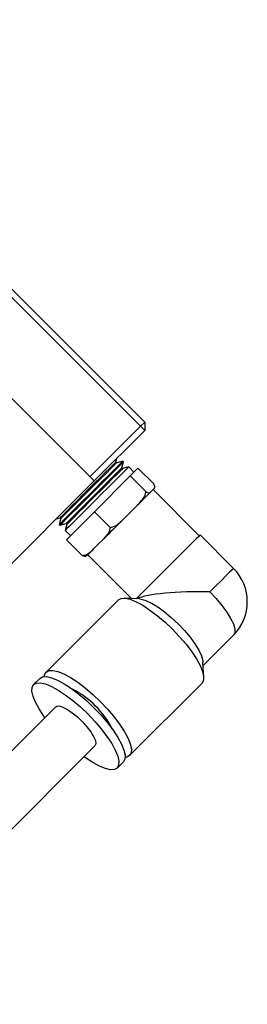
# Model space of a CAD drawing. Header units: inches. Extents: x 1.7 to 30.3, y 1.1 to 21.6.
# Tile 3 of 8: x 8.3 to 9.2, y 9.8 to 14. Entities that reach past the tile are written whole.
import ezdxf

# ---------------------------------------------------------------- set-up
doc = ezdxf.new("R2010")
doc.units = ezdxf.units.IN
doc.header["$MEASUREMENT"] = 0

msp = doc.modelspace()

# ---------------------------------------------------------------- linework, layer by layer
at = {"color": 7, "linetype": 'Continuous', "lineweight": 25}
for p, q in [((8.7873, 12.238), (7.069, 13.9563)), ((7.0867, 13.974), (8.805, 12.2557)), ((8.5893, 12.0047), (6.8357, 13.7583)), ((8.5716, 12.0223), (8.7873, 12.238)), ((8.805, 12.2557), (8.7873, 12.238)), ((8.7873, 12.238), (8.805, 12.2203)), ((8.805, 12.2557), (8.805, 12.2203)), ((8.805, 12.2203), (8.5893, 12.0047)), ((8.6824, 12.0859), (8.6868, 12.1021)), ((8.6857, 12.0826), (8.6824, 12.0859)), ((8.7116, 12.0896), (8.6857, 12.0826)), ((8.7077, 12.0606), (8.7146, 12.0865)), ((8.7146, 12.0865), (8.7116, 12.0896)), ((8.5905, 11.8735), (8.7433, 12.0262)), ((8.7109, 12.0574), (8.7077, 12.0606)), ((8.7368, 12.0643), (8.7109, 12.0574)), ((8.7591, 12.042), (8.7368, 12.0643)), ((8.7433, 12.0262), (8.7765, 12.0594)), ((8.8105, 11.959), (8.7433, 12.0262)), ((8.8437, 11.9922), (8.7765, 12.0594)), ((7.5424, 10.9578), (8.5893, 12.0047)), ((8.8319, 11.9589), (8.8378, 11.9649)), ((8.8378, 11.9649), (8.8438, 11.9709)), ((9.0379, 11.7708), (8.8408, 11.9679)), ((8.7449, 11.8719), (8.7724, 11.8994)), ((8.4709, 11.7538), (8.5905, 11.8735)), ((8.6578, 11.8062), (8.5905, 11.8735)), ((8.7174, 11.8444), (8.7449, 11.8719)), ((8.4282, 11.8436), (8.4444, 11.8479)), ((8.4477, 11.8446), (8.4408, 11.8188)), ((8.4469, 11.8248), (8.4408, 11.8188)), ((8.4408, 11.8188), (8.4438, 11.8157)), ((8.4438, 11.8157), (8.4697, 11.8227)), ((8.4499, 11.8218), (8.4438, 11.8157)), ((8.4444, 11.8479), (8.4477, 11.8446)), ((8.473, 11.8194), (8.466, 11.7935)), ((8.4697, 11.8227), (8.473, 11.8194)), ((8.466, 11.7935), (8.4883, 11.7712)), ((9.1838, 11.6316), (9.0413, 11.7741)), ((8.5382, 11.6866), (8.4709, 11.7538)), ((8.5871, 11.7142), (8.6087, 11.7357)), ((8.6087, 11.7357), (8.6302, 11.7572)), ((8.5625, 11.6895), (8.7489, 11.503)), ((8.6928, 11.4969), (8.3844, 11.1885)), ((8.7826, 11.5014), (8.718, 11.5045)), ((9.0543, 11.217), (9.1838, 11.3465)), ((9.0568, 11.1658), (9.0536, 11.2304)), ((8.3578, 11.1619), (8.3312, 11.1353)), ((8.7407, 10.8322), (9.0492, 11.1406)), ((8.4259, 11.0407), (7.3225, 9.9373)), ((7.4896, 9.7703), (8.5929, 10.8736)), ((8.6876, 10.779), (8.7142, 10.8056))]:
    msp.add_line(p, q, dxfattribs=at)
at = {"color": 7, "linetype": 'Continuous', "lineweight": 25, "flags": 128}
for points in [[(8.7116, 12.0896), (8.7116, 12.0896), (8.7087, 12.0867), (8.7004, 12.0784), (8.6871, 12.0651), (8.6692, 12.0471), (8.6474, 12.0254), (8.6228, 12.0008), (8.5963, 11.9742), (8.5689, 11.9469), (8.5418, 11.9198), (8.5162, 11.8942), (8.493, 11.8709), (8.4732, 11.8511), (8.4576, 11.8356), (8.4469, 11.8248)], [(8.6824, 12.0859), (8.6824, 12.0859), (8.679, 12.0825), (8.6702, 12.0737), (8.6564, 12.0599), (8.6383, 12.0417), (8.6166, 12.0201), (8.5925, 11.996), (8.567, 11.9705), (8.5414, 11.9448), (8.5167, 11.9202), (8.4943, 11.8978), (8.4751, 11.8786), (8.46, 11.8635), (8.4498, 11.8533)], [(8.7146, 12.0865), (8.7146, 12.0865), (8.7118, 12.0837), (8.7035, 12.0754), (8.6901, 12.062), (8.6722, 12.0441), (8.6505, 12.0224), (8.6258, 11.9978), (8.5993, 11.9712), (8.5719, 11.9439), (8.5449, 11.9168), (8.5192, 11.8911), (8.496, 11.8679), (8.4762, 11.8481), (8.4606, 11.8325), (8.4499, 11.8218)], [(8.6857, 12.0826), (8.6857, 12.0826), (8.6823, 12.0792), (8.6735, 12.0704), (8.6597, 12.0566), (8.6415, 12.0385), (8.6199, 12.0168), (8.5958, 11.9927), (8.5703, 11.9672), (8.5446, 11.9416), (8.52, 11.9169), (8.4976, 11.8945), (8.4784, 11.8753), (8.4633, 11.8602), (8.4531, 11.85)], [(8.7368, 12.0643), (8.7368, 12.0643), (8.734, 12.0615), (8.7257, 12.0532), (8.7123, 12.0398), (8.6944, 12.0219), (8.6727, 12.0002), (8.6481, 11.9755), (8.6215, 11.949), (8.5942, 11.9216), (8.5671, 11.8946), (8.5414, 11.8689), (8.5182, 11.8457), (8.4984, 11.8259), (8.4828, 11.8103), (8.4721, 11.7996)], [(8.7077, 12.0606), (8.7076, 12.0606), (8.7042, 12.0572), (8.6954, 12.0484), (8.6816, 12.0346), (8.6635, 12.0165), (8.6419, 11.9948), (8.6177, 11.9707), (8.5923, 11.9452), (8.5666, 11.9196), (8.542, 11.895), (8.5196, 11.8725), (8.5004, 11.8533), (8.4853, 11.8383), (8.475, 11.828)], [(8.7109, 12.0574), (8.7109, 12.0573), (8.7075, 12.0539), (8.6987, 12.0451), (8.6849, 12.0313), (8.6668, 12.0132), (8.6452, 11.9916), (8.621, 11.9674), (8.5955, 11.942), (8.5699, 11.9163), (8.5453, 11.8917), (8.5228, 11.8693), (8.5036, 11.85), (8.4886, 11.835), (8.4783, 11.8247)], [(8.8319, 11.9589), (8.8269, 11.954), (8.8212, 11.9482), (8.8147, 11.9417), (8.8074, 11.9345), (8.7996, 11.9266), (8.791, 11.9181), (8.782, 11.909), (8.7724, 11.8994)], [(8.4498, 11.8533), (8.4449, 11.8483), (8.4444, 11.8479)], [(8.4531, 11.85), (8.4481, 11.8451), (8.4477, 11.8446)], [(8.475, 11.828), (8.4701, 11.8231), (8.4697, 11.8227)], [(8.4783, 11.8247), (8.4734, 11.8198), (8.473, 11.8194)], [(8.7174, 11.8444), (8.7061, 11.8331), (8.6947, 11.8218), (8.6835, 11.8105), (8.6723, 11.7993), (8.6613, 11.7884), (8.6506, 11.7776), (8.6402, 11.7672), (8.6302, 11.7572)], [(8.4721, 11.7996), (8.4667, 11.7941), (8.466, 11.7935)], [(9.0413, 11.7741), (9.0407, 11.7735), (9.0354, 11.7682), (9.0249, 11.7577), (9.0095, 11.7423), (8.9899, 11.7227), (8.9667, 11.6996), (8.941, 11.6738), (8.9136, 11.6465), (8.8857, 11.6185), (8.8583, 11.5911), (8.8324, 11.5652), (8.809, 11.5419), (8.7892, 11.522), (8.7735, 11.5063), (8.7692, 11.502)], [(8.5871, 11.7142), (8.5808, 11.7078), (8.5752, 11.7023), (8.5704, 11.6975), (8.5665, 11.6935), (8.5634, 11.6905), (8.5612, 11.6882), (8.5599, 11.6869), (8.5595, 11.6865)], [(9.1838, 11.6316), (9.1832, 11.631), (9.1779, 11.6257), (9.1674, 11.6152), (9.152, 11.5998), (9.1324, 11.5802), (9.1093, 11.557), (9.0835, 11.5313)], [(9.0835, 11.5313), (9.1105, 11.5027), (9.1349, 11.4735), (9.1556, 11.445), (9.1719, 11.4181), (9.1833, 11.394), (9.1891, 11.3735), (9.1893, 11.3575), (9.1838, 11.3465)], [(8.6928, 11.4969), (8.7047, 11.5034), (8.7216, 11.5042), (8.7431, 11.4995), (8.7685, 11.4892), (8.7969, 11.4737), (8.8276, 11.4536), (8.8597, 11.4293), (8.8921, 11.4017), (8.9238, 11.3716), (8.9539, 11.3398), (8.9816, 11.3074), (9.0058, 11.2754), (9.026, 11.2447), (9.0414, 11.2162), (9.0517, 11.1909), (9.0565, 11.1694), (9.0556, 11.1525), (9.0492, 11.1406)], [(8.7826, 11.5014), (8.7895, 11.5006), (8.81, 11.4948), (8.8341, 11.4835), (8.861, 11.4671), (8.8895, 11.4464), (8.9187, 11.422), (8.9473, 11.395), (8.9743, 11.3664), (8.9986, 11.3373), (9.0193, 11.3087), (9.0357, 11.2819), (9.047, 11.2577), (9.0529, 11.2373), (9.0536, 11.2304)], [(8.3768, 11.1695), (8.3779, 11.1766), (8.3844, 11.1885), (8.3963, 11.195), (8.4132, 11.1958), (8.4347, 11.191), (8.46, 11.1808), (8.4885, 11.1653), (8.5192, 11.1452), (8.5513, 11.1209), (8.5836, 11.0933), (8.6154, 11.0632), (8.6455, 11.0314), (8.6731, 10.999), (8.6974, 10.967), (8.7176, 10.9363), (8.733, 10.9078), (8.7433, 10.8824), (8.7481, 10.861), (8.7472, 10.844), (8.7407, 10.8322), (8.7407, 10.8322)], [(8.3792, 10.994), (8.3746, 11.0005), (8.3544, 11.0312), (8.339, 11.0597), (8.3287, 11.0851), (8.3239, 11.1065), (8.3248, 11.1235), (8.3312, 11.1353), (8.3431, 11.1418), (8.36, 11.1427), (8.3815, 11.1379), (8.4069, 11.1276), (8.4353, 11.1121), (8.4661, 11.092), (8.4981, 11.0677), (8.5305, 11.0401), (8.5622, 11.01), (8.5924, 10.9782), (8.62, 10.9459), (8.6442, 10.9138), (8.6644, 10.8831), (8.6798, 10.8546), (8.6901, 10.8293), (8.6949, 10.8078), (8.694, 10.7909), (8.6876, 10.779), (8.6876, 10.779)], [(8.3578, 11.1619), (8.3697, 11.1684), (8.3866, 11.1692), (8.4081, 11.1645), (8.4335, 11.1542), (8.4619, 11.1387), (8.4926, 11.1186), (8.5247, 11.0943), (8.5571, 11.0667), (8.5888, 11.0366), (8.6189, 11.0048), (8.6466, 10.9724), (8.6708, 10.9404), (8.691, 10.9097), (8.7064, 10.8812), (8.7167, 10.8559), (8.7215, 10.8344), (8.7206, 10.8175), (8.7142, 10.8056)], [(8.4259, 11.0407), (8.4296, 11.0431), (8.4409, 11.0439), (8.4564, 11.0393), (8.4752, 11.0295), (8.4962, 11.0151), (8.5181, 10.9971), (8.5394, 10.9766), (8.5588, 10.9549), (8.5751, 10.9333), (8.5872, 10.9132), (8.5945, 10.8959), (8.5964, 10.8824), (8.5929, 10.8736), (8.5929, 10.8736)], [(8.6876, 10.779), (8.6757, 10.7725), (8.6588, 10.7717), (8.6373, 10.7765), (8.6119, 10.7867), (8.5835, 10.8022), (8.5527, 10.8223), (8.5463, 10.827)], [(8.7407, 10.8322), (8.7289, 10.8257), (8.7217, 10.8246)]]:
    msp.add_lwpolyline(points, dxfattribs=at)
at = {"color": 7, "linetype": 'Continuous', "lineweight": 25}
for centre, radius, start, end in [((9.0413, 11.489), 0.2016, 315, 45), ((8.3177, 10.7654), 0.3934, 27.0143, 62.9858)]:
    msp.add_arc(centre, radius, start, end, dxfattribs=at)
msp.add_ellipse((9.0413, 11.489), major_axis=(0.2818, 0), ratio=0.151623, start_param=1.420319, end_param=2.836426, dxfattribs=at)
for points, knots in [([(8.8438, 11.9709), (8.844, 11.971), (8.8459, 11.973), (8.8482, 11.9765), (8.8483, 11.9834), (8.845, 11.9897), (8.8437, 11.9922)], [0, 0, 0, 0, 0.052875, 0.517959, 0.809657, 1, 1, 1, 1]), ([(8.7724, 11.8994), (8.7733, 11.9003), (8.782, 11.9091), (8.795, 11.9233), (8.8077, 11.9428), (8.8097, 11.9544), (8.8105, 11.959)], [0, 0, 0, 0, 0.052978, 0.518038, 0.80972, 1, 1, 1, 1]), ([(8.8105, 11.959), (8.8132, 11.9577), (8.8218, 11.9532), (8.8275, 11.9551), (8.8306, 11.9578), (8.8319, 11.9589)], [0, 0, 0, 0, 0.204334, 0.673302, 1, 1, 1, 1]), ([(8.6578, 11.8062), (8.6627, 11.8072), (8.6788, 11.8103), (8.6982, 11.8258), (8.7118, 11.839), (8.7174, 11.8444)], [0, 0, 0, 0, 0.204359, 0.673362, 1, 1, 1, 1]), ([(8.6302, 11.7572), (8.6309, 11.7579), (8.6377, 11.7648), (8.6478, 11.7761), (8.6569, 11.7921), (8.6575, 11.8022), (8.6578, 11.8062)], [0, 0, 0, 0, 0.0528707, 0.5179565, 0.8096548, 1, 1, 1, 1]), ([(8.5382, 11.6866), (8.5424, 11.6869), (8.5565, 11.6879), (8.5721, 11.6997), (8.5828, 11.71), (8.5871, 11.7142)], [0, 0, 0, 0, 0.204335, 0.673301, 1, 1, 1, 1]), ([(8.5595, 11.6865), (8.5593, 11.6863), (8.5574, 11.6844), (8.5538, 11.6821), (8.5469, 11.682), (8.5406, 11.6853), (8.5382, 11.6866)], [0, 0, 0, 0, 0.052876, 0.51796, 0.809658, 1, 1, 1, 1])]:
    msp.add_open_spline(points, degree=3, knots=knots, dxfattribs=at)

doc.saveas('drawing.dxf')
